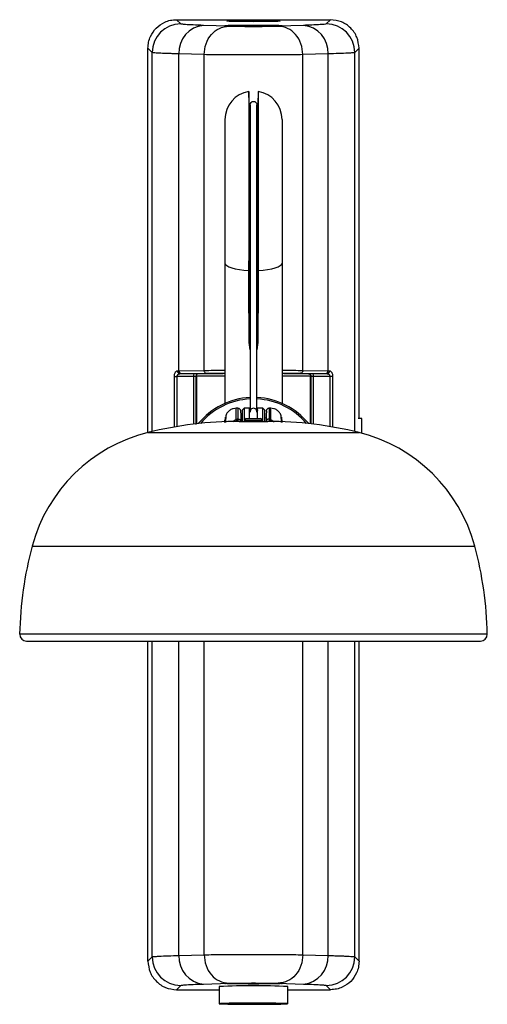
# Model space of a CAD drawing. Header units: millimetres. Extents: x 296 to 2355, y 284 to 768.
# Tile 2 of 11: x 296 to 378, y 595 to 768. Entities that reach past the tile are written whole.
import ezdxf

# ---------------------------------------------------------------- set-up
doc = ezdxf.new("R2010")
doc.units = ezdxf.units.MM
doc.header["$LTSCALE"] = 10

msp = doc.modelspace()

# ---------------------------------------------------------------- linework, layer by layer
at = {"color": 7, "linetype": 'Continuous', "lineweight": 25}
for p, q in [((323.18, 767.8), (350.18, 767.8)), ((323.92, 767.06), (323.18, 767.8)), ((332.35, 766.67), (327.94, 766.8)), ((336.68, 767.45), (336.68, 767.62)), ((345.43, 766.8), (341.01, 766.67)), ((350.18, 767.8), (349.44, 767.06)), ((318.92, 762.06), (318.18, 762.8)), ((318.18, 695.44), (318.18, 762.8)), ((355.18, 762.8), (354.44, 762.06)), ((355.18, 697.9), (355.18, 762.8)), ((318.92, 695.62), (318.92, 762.06)), ((328.02, 761.67), (323.61, 761.81)), ((323.61, 706.27), (323.61, 761.81)), ((328.02, 706.34), (328.02, 761.67)), ((349.76, 761.81), (345.34, 761.67)), ((345.34, 706.34), (345.34, 761.67)), ((349.76, 706.27), (349.76, 761.81)), ((354.44, 695.62), (354.44, 762.06)), ((335.93, 753.02), (335.86, 755.23)), ((335.86, 755.23), (335.86, 725.39)), ((337.51, 755.23), (337.43, 753.02)), ((337.51, 755.23), (337.51, 725.39)), ((335.93, 753.02), (335.93, 725.82)), ((336.08, 752.88), (336.08, 699.1)), ((337.28, 699.1), (337.28, 752.88)), ((337.43, 753.02), (337.43, 725.82)), ((331.68, 750.3), (331.68, 725.13)), ((341.68, 750.3), (341.68, 725.13)), ((331.68, 725.13), (331.68, 700.55)), ((335.86, 725.39), (335.93, 725.82)), ((335.93, 725.82), (335.93, 711.22)), ((337.43, 725.82), (337.51, 725.39)), ((337.43, 725.82), (337.43, 711.22)), ((341.68, 725.13), (341.68, 700.55)), ((336.08, 709.93), (335.93, 711.22)), ((337.43, 711.22), (337.28, 709.95)), ((323.61, 706.27), (328.02, 706.34)), ((324.04, 705.77), (328.46, 705.84)), ((331.27, 705.86), (331.68, 705.86)), ((341.68, 705.86), (342.1, 705.86)), ((344.91, 705.84), (349.33, 705.77)), ((345.34, 706.34), (349.76, 706.27)), ((349.75, 705.8), (349.77, 705.73)), ((322.82, 705.27), (323.3, 705.27)), ((322.82, 696.42), (322.82, 705.27)), ((326.18, 705.26), (323.3, 705.27)), ((323.3, 696.5), (323.3, 705.27)), ((326.22, 705.76), (323.77, 705.76)), ((326.18, 705.26), (326.18, 696.91)), ((326.59, 705.26), (326.59, 696.85)), ((326.68, 705.35), (326.68, 696.97)), ((331.67, 705.35), (326.68, 705.35)), ((346.68, 705.35), (341.68, 705.35)), ((346.68, 696.97), (346.68, 705.35)), ((346.77, 696.96), (346.77, 705.26)), ((349.6, 705.76), (347.15, 705.76)), ((350.06, 705.27), (347.19, 705.26)), ((347.19, 696.91), (347.19, 705.26)), ((350.55, 705.27), (350.06, 705.27)), ((350.06, 705.27), (350.06, 696.5)), ((350.55, 705.27), (350.55, 696.42)), ((333.96, 699.7), (333.66, 699.7)), ((335.03, 699.7), (334.73, 699.4)), ((334.73, 697.4), (334.73, 699.4)), ((335.98, 699.7), (335.03, 699.7)), ((335.03, 699.7), (335.03, 697.4)), ((335.98, 697.9), (335.98, 699.7)), ((338.33, 699.7), (337.38, 699.7)), ((337.38, 697.9), (337.38, 699.7)), ((338.63, 699.4), (338.33, 699.7)), ((338.33, 697.4), (338.33, 699.7)), ((338.63, 699.4), (338.63, 697.4)), ((339.7, 699.7), (339.4, 699.7)), ((333.67, 697.74), (333.08, 697.32)), ((333.96, 697.79), (333.92, 697.31)), ((334.18, 697.4), (339.18, 697.4)), ((334.41, 698.02), (334.73, 698.1)), ((334.43, 697.4), (334.43, 697.6)), ((335.12, 697.61), (338.24, 697.61)), ((335.12, 697.61), (335.12, 697.4)), ((335.42, 697.9), (337.94, 697.9)), ((338.24, 697.61), (338.25, 697.4)), ((338.63, 698.1), (338.95, 698.02)), ((338.94, 697.6), (338.94, 697.4)), ((339.41, 697.79), (339.45, 697.31)), ((339.7, 697.74), (340.29, 697.32)), ((355.68, 697.9), (355.06, 697.9)), ((355.68, 695.31), (355.68, 697.9)), ((318.17, 695.44), (355.19, 695.44)), ((297.89, 675.55), (375.48, 675.55)), ((377.67, 660.1), (295.7, 660.1)), ((296.9, 658.9), (336.68, 658.9)), ((318.18, 602.8), (318.18, 658.9)), ((318.92, 603.54), (318.92, 658.9)), ((323.61, 603.79), (323.61, 658.9)), ((328.02, 603.92), (328.02, 658.9)), ((336.68, 658.9), (376.47, 658.9)), ((345.34, 603.92), (345.34, 658.9)), ((349.76, 603.79), (349.76, 658.9)), ((354.44, 603.54), (354.44, 658.9)), ((355.18, 602.8), (355.18, 658.9)), ((318.18, 602.8), (318.92, 603.54)), ((323.61, 603.79), (328.02, 603.92)), ((345.34, 603.92), (349.76, 603.79)), ((354.44, 603.54), (355.18, 602.8)), ((327.94, 598.79), (332.35, 598.93)), ((341.01, 598.93), (345.43, 598.79)), ((323.18, 597.8), (323.92, 598.54)), ((323.18, 597.8), (330.68, 597.8)), ((330.68, 598.34), (330.68, 595.34)), ((342.68, 595.34), (342.68, 598.34)), ((342.68, 597.8), (350.18, 597.8)), ((349.44, 598.54), (350.18, 597.8))]:
    msp.add_line(p, q, dxfattribs=at)
at = {"color": 7, "linetype": 'Continuous', "lineweight": 25, "flags": 128}
for points in [[(336.68, 767.45), (335.36, 767.46), (334.14, 767.47), (333.13, 767.48), (332.41, 767.5), (332.03, 767.52), (332.03, 767.55), (332.41, 767.57), (333.13, 767.59), (334.14, 767.61), (335.36, 767.62), (336.68, 767.62)], [(336.68, 767.62), (338.01, 767.62), (339.22, 767.61), (340.24, 767.59), (340.96, 767.57), (341.34, 767.55), (341.34, 767.52), (340.96, 767.5), (340.24, 767.48), (339.22, 767.47), (338.01, 767.46), (336.68, 767.45)], [(336.08, 752.6), (336, 752.74), (335.93, 753.02)], [(336.08, 752.88), (336.13, 753.11), (336.26, 753.31), (336.45, 753.44), (336.68, 753.48), (336.91, 753.44), (337.11, 753.31), (337.24, 753.11), (337.28, 752.88), (337.28, 752.88)], [(337.43, 753.02), (337.37, 752.74), (337.28, 752.6)], [(331.68, 725.13), (331.76, 724.91), (331.99, 724.69), (332.36, 724.48), (332.87, 724.3), (333.49, 724.14), (334.21, 724.01), (335.01, 723.92), (335.86, 723.86)], [(335.93, 725.82), (336, 725.88), (336.08, 725.9)], [(337.28, 725.9), (337.37, 725.88), (337.43, 725.82)], [(337.51, 723.86), (338.36, 723.92), (339.16, 724.01), (339.88, 724.14), (340.5, 724.3), (341.01, 724.48), (341.38, 724.69), (341.61, 724.91), (341.68, 725.13)], [(349.76, 705.8), (349.68, 705.77), (349.6, 705.76)], [(336.09, 699.03), (336.04, 699.13), (335.98, 699.4)], [(337.38, 699.4), (337.33, 699.13), (337.28, 699.03)], [(342.62, 595.32), (342.65, 595.35), (342.31, 595.38), (341.62, 595.4), (340.62, 595.42), (339.37, 595.43), (337.95, 595.44), (336.45, 595.44), (334.97, 595.44), (333.59, 595.43), (332.41, 595.41), (331.5, 595.39), (330.91, 595.37), (330.69, 595.34), (330.84, 595.32), (331.36, 595.29), (332.21, 595.27), (333.35, 595.25), (334.7, 595.24), (336.17, 595.24), (337.67, 595.24), (339.11, 595.24), (340.4, 595.26), (341.45, 595.28), (342.21, 595.3), (342.62, 595.32)], [(337.17, 595.4), (338.18, 595.39), (339.04, 595.38), (339.64, 595.36), (339.92, 595.35), (339.85, 595.33), (339.43, 595.31), (338.72, 595.3), (337.79, 595.29), (336.74, 595.28), (335.68, 595.29), (334.73, 595.29), (333.99, 595.31), (333.55, 595.33), (333.44, 595.34), (333.69, 595.36), (334.26, 595.38), (335.09, 595.39), (336.1, 595.4), (337.17, 595.4)]]:
    msp.add_lwpolyline(points, dxfattribs=at)
at = {"color": 7, "linetype": 'Continuous', "lineweight": 25}
for centre, radius, start, end in [((323.93, 762.06), 5, 90.0204, 179.9796), ((328.35, 762.07), 4.75, 94.9805, 183.2242), ((345.02, 762.07), 4.75, 356.7758, 85.0196), ((349.44, 762.06), 5, 0.0204, 89.9795), ((336.68, 750.3), 5, 99.5161, 180), ((336.68, 750.3), 5, 0, 80.4839), ((323.81, 706.24), 0.474, 176.6952, 265.6085), ((324.08, 706.24), 0.473, 176.4819, 265.307), ((349.29, 706.24), 0.473, 274.693, 3.5181), ((349.54, 706.25), 0.496, 295.7619, 2.2492), ((327.67, 705.38), 1.5, 165.3969, 184.6405), ((345.69, 705.38), 1.5, 355.3594, 14.6031), ((336.68, 689.1), 12.5, 92.7513, 140.7375), ((336.68, 689.1), 12.24, 92.8104, 139.4801), ((336.68, 689.1), 12.5, 39.2625, 87.2487), ((336.68, 689.1), 12.24, 40.5199, 87.1896), ((336.68, 699.1), 0.6, 353.9546, 186.0454), ((334.18, 630.99), 66.41, 90, 103.9503), ((337.66, 699.77), 4.48, 207.0275, 212.0183), ((335.42, 697.6), 0.3, 90, 178.01), ((337.94, 697.6), 0.3, 1.99, 90), ((339.18, 630.99), 66.41, 76.0497, 90), ((335.71, 699.77), 4.48, 327.9817, 332.9725), ((324.92, 668.27), 28, 103.9503, 164.9182), ((348.44, 668.27), 28, 15.0818, 76.0497), ((359.68, 658.9), 64, 164.9182, 178.9256), ((313.68, 658.9), 64, 1.0744, 15.0818), ((296.9, 660.1), 1.2, 180, 270), ((376.47, 660.1), 1.2, 270, 0), ((323.93, 603.54), 5, 180.0204, 269.9795), ((328.35, 603.52), 4.75, 176.7758, 265.0196), ((345.02, 603.52), 4.75, 274.9805, 3.2242), ((349.44, 603.54), 5, 270.0204, 359.9796), ((336.68, 479.76), 118.73, 87.1033, 92.8967)]:
    msp.add_arc(centre, radius, start, end, dxfattribs=at)
for points, knots in [([(318.18, 762.8), (318.2, 763.16), (318.25, 763.86), (318.68, 765.11), (319.57, 766.41), (320.87, 767.3), (322.12, 767.74), (322.83, 767.78), (323.18, 767.8)], [0, 0, 0, 0, 0.136129, 0.270427, 0.499999, 0.729571, 0.863826, 1, 1, 1, 1]), ([(327.94, 766.8), (327.28, 766.83), (325.96, 766.87), (324.79, 766.94), (324.09, 767), (323.98, 767.04), (323.92, 767.06)], [0, 0, 0, 0, 0.279847, 0.559986, 0.779985, 1, 1, 1, 1]), ([(336.68, 766.8), (336.16, 766.8), (335.04, 766.8), (333.72, 766.79), (332.78, 766.77), (332.19, 766.75), (331.78, 766.74), (331.63, 766.72), (331.78, 766.7), (332.19, 766.68), (332.78, 766.66), (333.72, 766.65), (335.04, 766.63), (336.16, 766.63), (336.68, 766.63)], [0, 0, 0, 0, 0.099301, 0.215494, 0.280231, 0.34923, 0.422487, 0.5, 0.577513, 0.65077, 0.719769, 0.784506, 0.900699, 1, 1, 1, 1]), ([(341.01, 766.67), (340.77, 766.66), (340.27, 766.65), (339.21, 766.64), (337.99, 766.63), (336.68, 766.63), (335.37, 766.63), (334.16, 766.64), (333.09, 766.65), (332.6, 766.66), (332.35, 766.67)], [0, 0, 0, 0, 0.1247268, 0.2498864, 0.3749361, 0.5000118, 0.6250851, 0.7501321, 0.8752906, 1, 1, 1, 1]), ([(336.68, 766.63), (337.2, 766.63), (338.33, 766.63), (339.65, 766.65), (340.58, 766.66), (341.18, 766.68), (341.59, 766.7), (341.73, 766.72), (341.59, 766.74), (341.18, 766.75), (340.58, 766.77), (339.65, 766.79), (338.33, 766.8), (337.2, 766.8), (336.68, 766.8)], [0, 0, 0, 0, 0.099301, 0.215494, 0.280231, 0.34923, 0.422487, 0.5, 0.577513, 0.65077, 0.719769, 0.784506, 0.900699, 1, 1, 1, 1]), ([(349.44, 767.06), (349.36, 767.03), (349.2, 766.98), (348.25, 766.92), (347.01, 766.86), (345.95, 766.82), (345.43, 766.8)], [0, 0, 0, 0, 0.279862, 0.560004, 0.779998, 1, 1, 1, 1]), ([(355.18, 762.8), (355.11, 763.45), (354.96, 764.76), (353.8, 766.42), (352.15, 767.57), (350.84, 767.72), (350.18, 767.8)], [0, 0, 0, 0, 0.25001, 0.5, 0.74999, 1, 1, 1, 1]), ([(323.61, 761.81), (323.34, 761.81), (322.8, 761.83), (322.06, 761.85), (321.37, 761.87), (320.73, 761.9), (320.13, 761.93), (319.57, 761.96), (319.08, 762.01), (318.98, 762.04), (318.92, 762.06)], [0, 0, 0, 0, 0.091942, 0.187918, 0.287927, 0.391969, 0.500045, 0.634227, 0.800882, 1, 1, 1, 1]), ([(345.34, 761.67), (344.81, 761.66), (343.76, 761.65), (341.53, 761.64), (339.14, 761.63), (336.68, 761.63), (334.22, 761.63), (331.83, 761.64), (329.61, 761.65), (328.56, 761.66), (328.02, 761.67)], [0, 0, 0, 0, 0.134667, 0.262892, 0.384672, 0.5, 0.615346, 0.737131, 0.865351, 1, 1, 1, 1]), ([(354.44, 762.06), (354.42, 762.05), (354.37, 762.03), (354.15, 762), (353.86, 761.97), (353.54, 761.95), (352.91, 761.91), (351.8, 761.86), (350.42, 761.82), (349.76, 761.81)], [0, 0, 0, 0, 0.123427, 0.235156, 0.335186, 0.423517, 0.500147, 0.762655, 1, 1, 1, 1]), ([(335.86, 723.86), (335.86, 724.14), (335.86, 724.65), (335.86, 725.16), (335.86, 725.39)], [0, 0, 0, 0, 0.559977, 1, 1, 1, 1]), ([(337.51, 725.39), (337.51, 725.1), (337.51, 724.59), (337.51, 724.08), (337.51, 723.86)], [0, 0, 0, 0, 0.560024, 1, 1, 1, 1]), ([(335.93, 711.22), (335.92, 713.29), (335.88, 717.42), (335.87, 721.72), (335.86, 723.86)], [0, 0, 0, 0, 0.501784, 1, 1, 1, 1]), ([(337.51, 723.86), (337.5, 721.72), (337.49, 717.42), (337.45, 713.29), (337.43, 711.22)], [0, 0, 0, 0, 0.498216, 1, 1, 1, 1]), ([(322.82, 705.27), (322.82, 705.33), (322.82, 705.48), (322.86, 705.71), (322.94, 705.93), (323.04, 706.11), (323.17, 706.24), (323.28, 706.25), (323.33, 706.26)], [0, 0, 0, 0, 0.1230884, 0.2715947, 0.4493226, 0.6093664, 0.7914968, 1, 1, 1, 1]), ([(323.33, 706.26), (323.38, 706.27), (323.47, 706.27), (323.57, 706.27), (323.61, 706.27)], [0, 0, 0, 0, 0.559979, 1, 1, 1, 1]), ([(328.02, 706.34), (328.55, 706.34), (329.53, 706.35), (331.01, 706.36), (331.68, 706.37)], [0, 0, 0, 0, 0.54084, 1, 1, 1, 1]), ([(328.46, 705.84), (328.91, 705.84), (329.67, 705.85), (330.81, 705.86), (331.27, 705.86)], [0, 0, 0, 0, 0.59904, 1, 1, 1, 1]), ([(341.68, 706.37), (342.36, 706.36), (343.84, 706.35), (344.81, 706.34), (345.34, 706.34)], [0, 0, 0, 0, 0.459258, 1, 1, 1, 1]), ([(342.1, 705.86), (342.55, 705.86), (343.69, 705.85), (344.45, 705.84), (344.91, 705.84)], [0, 0, 0, 0, 0.400839, 1, 1, 1, 1]), ([(349.76, 706.27), (349.81, 706.27), (349.9, 706.27), (349.99, 706.27), (350.03, 706.26)], [0, 0, 0, 0, 0.560017, 1, 1, 1, 1]), ([(350.03, 706.26), (350.09, 706.26), (350.19, 706.24), (350.31, 706.12), (350.41, 705.98), (350.48, 705.79), (350.54, 705.55), (350.55, 705.36), (350.55, 705.27)], [0, 0, 0, 0, 0.200572, 0.373206, 0.523098, 0.650936, 0.822954, 1, 1, 1, 1]), ([(323.3, 705.27), (323.31, 705.32), (323.32, 705.43), (323.38, 705.55), (323.46, 705.64), (323.54, 705.71), (323.64, 705.75), (323.72, 705.76), (323.77, 705.76)], [0, 0, 0, 0, 0.172834, 0.360609, 0.489925, 0.635287, 0.794247, 1, 1, 1, 1]), ([(323.77, 705.76), (323.82, 705.77), (323.91, 705.77), (324, 705.77), (324.04, 705.77)], [0, 0, 0, 0, 0.559952, 1, 1, 1, 1]), ([(326.59, 705.26), (326.57, 705.26), (326.52, 705.26), (326.42, 705.26), (326.3, 705.26), (326.22, 705.26), (326.18, 705.26)], [0, 0, 0, 0, 0.274442, 0.532601, 0.774458, 1, 1, 1, 1]), ([(326.78, 705.76), (326.76, 705.76), (326.67, 705.76), (326.48, 705.76), (326.31, 705.76), (326.22, 705.76)], [0, 0, 0, 0, 0.176762, 0.574758, 1, 1, 1, 1]), ([(327.05, 705.76), (326.99, 705.75), (326.91, 705.74), (326.8, 705.68), (326.73, 705.61), (326.67, 705.53), (326.61, 705.42), (326.6, 705.32), (326.59, 705.26)], [0, 0, 0, 0, 0.239511, 0.368398, 0.500006, 0.631613, 0.760498, 1, 1, 1, 1]), ([(327.05, 705.76), (327.01, 705.76), (326.94, 705.76), (326.83, 705.76), (326.78, 705.76)], [0, 0, 0, 0, 0.6145988, 1, 1, 1, 1]), ([(331.36, 705.72), (331.21, 705.72), (330.14, 705.72), (328.52, 705.73), (327.54, 705.75), (327.05, 705.76)], [0, 0, 0, 0, 0.073644, 0.5376245, 1, 1, 1, 1]), ([(346.32, 705.76), (345.83, 705.75), (344.85, 705.73), (343.23, 705.72), (342.16, 705.72), (342.01, 705.72)], [0, 0, 0, 0, 0.4624613, 0.9265532, 1, 1, 1, 1]), ([(346.32, 705.76), (346.37, 705.75), (346.46, 705.74), (346.57, 705.68), (346.64, 705.61), (346.7, 705.53), (346.76, 705.42), (346.77, 705.32), (346.77, 705.26)], [0, 0, 0, 0, 0.239505, 0.368391, 0.5, 0.631608, 0.760495, 1, 1, 1, 1]), ([(346.58, 705.76), (346.53, 705.76), (346.42, 705.76), (346.35, 705.76), (346.32, 705.76)], [0, 0, 0, 0, 0.485585, 1, 1, 1, 1]), ([(347.15, 705.76), (347.06, 705.76), (346.86, 705.76), (346.67, 705.76), (346.59, 705.76), (346.58, 705.76)], [0, 0, 0, 0, 0.434405, 0.936159, 1, 1, 1, 1]), ([(347.19, 705.26), (347.15, 705.26), (347.07, 705.26), (346.95, 705.26), (346.84, 705.26), (346.8, 705.26), (346.77, 705.26)], [0, 0, 0, 0, 0.225535, 0.467391, 0.725551, 1, 1, 1, 1]), ([(349.33, 705.77), (349.38, 705.77), (349.47, 705.77), (349.56, 705.77), (349.6, 705.76)], [0, 0, 0, 0, 0.560032, 1, 1, 1, 1]), ([(349.6, 705.76), (349.65, 705.76), (349.7, 705.76), (349.76, 705.73), (349.77, 705.73)], [0, 0, 0, 0, 0.835964, 1, 1, 1, 1]), ([(349.77, 705.73), (349.8, 705.72), (349.86, 705.69), (349.93, 705.62), (350, 705.53), (350.05, 705.41), (350.06, 705.31), (350.06, 705.27)], [0, 0, 0, 0, 0.188616, 0.394869, 0.564159, 0.782588, 1, 1, 1, 1]), ([(333.69, 699.7), (333.51, 699.68), (333.12, 699.66), (332.57, 699.4), (332.09, 698.99), (331.91, 698.62), (331.81, 698.43)], [0, 0, 0, 0, 0.233459, 0.485032, 0.74461, 1, 1, 1, 1]), ([(333.67, 697.74), (333.67, 698.05), (333.67, 698.67), (333.67, 699.29), (333.67, 699.65), (333.67, 699.67), (333.67, 699.68)], [0, 0, 0, 0, 0.275175, 0.540936, 0.797279, 1, 1, 1, 1]), ([(334.28, 699.56), (334.25, 699.58), (334.2, 699.62), (334.08, 699.68), (333.98, 699.69), (333.92, 699.7)], [0, 0, 0, 0, 0.263404, 0.521282, 1, 1, 1, 1]), ([(333.93, 699.68), (333.93, 699.67), (333.93, 699.65), (333.93, 699.3), (333.94, 698.7), (333.95, 698.1), (333.96, 697.79)], [0, 0, 0, 0, 0.207329, 0.462035, 0.72626, 1, 1, 1, 1]), ([(334.28, 699.56), (334.3, 699.53), (334.35, 699.48), (334.41, 699.36), (334.42, 699.27), (334.43, 699.2)], [0, 0, 0, 0, 0.263414, 0.521295, 1, 1, 1, 1]), ([(334.43, 699.16), (334.43, 699.17), (334.43, 699.26), (334.43, 698.78), (334.45, 697.92), (334.46, 697.49)], [0, 0, 0, 0, 0.084941, 0.542737, 1, 1, 1, 1]), ([(338.94, 699.16), (338.94, 699.17), (338.94, 699.26), (338.93, 698.78), (338.92, 697.92), (338.91, 697.49)], [0, 0, 0, 0, 0.084941, 0.542737, 1, 1, 1, 1]), ([(338.94, 699.2), (338.95, 699.27), (338.96, 699.36), (339.02, 699.48), (339.07, 699.53), (339.09, 699.56)], [0, 0, 0, 0, 0.478705, 0.736586, 1, 1, 1, 1]), ([(339.45, 699.7), (339.39, 699.69), (339.29, 699.68), (339.17, 699.62), (339.12, 699.58), (339.09, 699.56)], [0, 0, 0, 0, 0.478718, 0.736596, 1, 1, 1, 1]), ([(339.44, 699.68), (339.44, 699.67), (339.44, 699.65), (339.43, 699.3), (339.42, 698.7), (339.41, 698.1), (339.41, 697.79)], [0, 0, 0, 0, 0.207329, 0.462035, 0.72626, 1, 1, 1, 1]), ([(341.55, 698.43), (341.46, 698.62), (341.27, 698.99), (340.8, 699.4), (340.25, 699.66), (339.86, 699.68), (339.67, 699.7)], [0, 0, 0, 0, 0.25539, 0.514968, 0.766541, 1, 1, 1, 1]), ([(339.7, 697.74), (339.7, 698.05), (339.7, 698.67), (339.7, 699.29), (339.69, 699.65), (339.69, 699.67), (339.69, 699.68)], [0, 0, 0, 0, 0.275175, 0.540936, 0.797279, 1, 1, 1, 1]), ([(331.67, 697.22), (331.67, 697.36), (331.67, 697.7), (331.67, 697.68), (331.67, 697.67)], [0, 0, 0, 0, 0.426317, 1, 1, 1, 1]), ([(331.72, 698.11), (331.72, 698.07), (331.72, 697.98), (331.72, 697.66), (331.71, 697.4), (331.71, 697.22), (331.71, 697.22)], [0, 0, 0, 0, 0.33341, 0.665929, 0.99756, 1, 1, 1, 1]), ([(331.92, 698.64), (331.91, 698.63), (331.89, 698.62), (331.85, 698.38), (331.82, 698.01), (331.79, 697.61), (331.78, 697.31), (331.77, 697.22)], [0, 0, 0, 0, 0.2302204, 0.4595319, 0.6844092, 0.9048096, 1, 1, 1, 1]), ([(333.96, 697.79), (333.9, 697.78), (333.81, 697.77), (333.71, 697.75), (333.67, 697.74)], [0, 0, 0, 0, 0.560408, 1, 1, 1, 1]), ([(333.96, 697.79), (334.02, 697.79), (334.12, 697.78), (334.23, 697.75), (334.31, 697.71), (334.38, 697.66), (334.44, 697.59), (334.45, 697.53), (334.46, 697.49)], [0, 0, 0, 0, 0.239642, 0.368503, 0.50005, 0.63159, 0.76043, 1, 1, 1, 1]), ([(339.41, 697.79), (339.35, 697.79), (339.25, 697.78), (339.14, 697.75), (339.06, 697.71), (338.99, 697.66), (338.93, 697.59), (338.92, 697.53), (338.91, 697.49)], [0, 0, 0, 0, 0.236055, 0.363854, 0.495022, 0.626917, 0.756806, 1, 1, 1, 1]), ([(339.41, 697.79), (339.46, 697.78), (339.56, 697.77), (339.66, 697.75), (339.7, 697.74)], [0, 0, 0, 0, 0.560408, 1, 1, 1, 1]), ([(341.59, 697.22), (341.59, 697.31), (341.58, 697.61), (341.55, 698.01), (341.52, 698.38), (341.48, 698.62), (341.46, 698.63), (341.44, 698.64)], [0, 0, 0, 0, 0.0951904, 0.3155908, 0.5404681, 0.7697796, 1, 1, 1, 1]), ([(341.66, 697.22), (341.66, 697.22), (341.65, 697.4), (341.65, 697.66), (341.65, 697.98), (341.65, 698.07), (341.65, 698.11)], [0, 0, 0, 0, 0.00244, 0.334071, 0.66659, 1, 1, 1, 1]), ([(341.7, 697.22), (341.7, 697.36), (341.69, 697.7), (341.69, 697.68), (341.69, 697.67)], [0, 0, 0, 0, 0.426317, 1, 1, 1, 1]), ([(318.18, 602.8), (318.26, 602.14), (318.41, 600.83), (319.57, 599.18), (321.22, 598.02), (322.53, 597.87), (323.18, 597.8)], [0, 0, 0, 0, 0.25001, 0.5, 0.74999, 1, 1, 1, 1]), ([(318.92, 603.54), (318.95, 603.55), (319, 603.57), (319.22, 603.6), (319.5, 603.63), (319.83, 603.65), (320.46, 603.69), (321.56, 603.73), (322.95, 603.77), (323.61, 603.79)], [0, 0, 0, 0, 0.123422, 0.235148, 0.335179, 0.423512, 0.500147, 0.762657, 1, 1, 1, 1]), ([(328.02, 603.92), (328.56, 603.93), (329.61, 603.94), (331.83, 603.96), (334.22, 603.97), (336.68, 603.97), (339.14, 603.97), (341.53, 603.96), (343.76, 603.94), (344.81, 603.93), (345.34, 603.92)], [0, 0, 0, 0, 0.1346478, 0.2628674, 0.3846533, 0.5000003, 0.6153273, 0.7371064, 0.8653325, 1, 1, 1, 1]), ([(349.76, 603.79), (350.02, 603.78), (350.57, 603.77), (351.31, 603.75), (352, 603.72), (352.64, 603.7), (353.24, 603.67), (353.8, 603.63), (354.29, 603.59), (354.39, 603.56), (354.44, 603.54)], [0, 0, 0, 0, 0.0919443, 0.187921, 0.2879301, 0.3919714, 0.500045, 0.6342203, 0.8008757, 1, 1, 1, 1]), ([(355.18, 602.8), (355.16, 602.44), (355.12, 601.73), (354.69, 600.49), (353.8, 599.18), (352.49, 598.29), (351.25, 597.86), (350.54, 597.82), (350.18, 597.8)], [0, 0, 0, 0, 0.136129, 0.270427, 0.499999, 0.729571, 0.863826, 1, 1, 1, 1]), ([(336.68, 598.79), (336.05, 598.79), (335.08, 598.8), (333.92, 598.81), (333.12, 598.82), (332.47, 598.83), (331.87, 598.85), (331.56, 598.88), (331.87, 598.91), (332.47, 598.93), (333.12, 598.94), (333.92, 598.95), (335.08, 598.96), (336.05, 598.97), (336.68, 598.97)], [0, 0, 0, 0, 0.119715, 0.184908, 0.249985, 0.315009, 0.380268, 0.5, 0.619732, 0.684942, 0.750015, 0.815044, 0.880285, 1, 1, 1, 1]), ([(332.35, 598.93), (332.6, 598.93), (333.09, 598.94), (334.16, 598.96), (335.37, 598.97), (336.68, 598.97), (337.99, 598.97), (339.21, 598.96), (340.27, 598.94), (340.77, 598.93), (341.01, 598.93)], [0, 0, 0, 0, 0.124709, 0.249868, 0.374915, 0.499988, 0.625064, 0.750114, 0.875273, 1, 1, 1, 1]), ([(336.68, 598.97), (337.31, 598.97), (338.28, 598.96), (339.45, 598.95), (340.24, 598.94), (340.89, 598.93), (341.5, 598.91), (341.81, 598.88), (341.5, 598.85), (340.89, 598.83), (340.24, 598.82), (339.45, 598.81), (338.28, 598.8), (337.31, 598.79), (336.68, 598.79)], [0, 0, 0, 0, 0.119715, 0.184908, 0.249985, 0.315009, 0.380268, 0.5, 0.619732, 0.684942, 0.750015, 0.815044, 0.880285, 1, 1, 1, 1]), ([(323.92, 598.54), (324.01, 598.56), (324.17, 598.61), (325.11, 598.68), (326.36, 598.74), (327.41, 598.78), (327.94, 598.79)], [0, 0, 0, 0, 0.27985, 0.559991, 0.779987, 1, 1, 1, 1]), ([(345.43, 598.79), (346.09, 598.77), (347.41, 598.73), (348.58, 598.66), (349.28, 598.6), (349.39, 598.56), (349.44, 598.54)], [0, 0, 0, 0, 0.279835, 0.559973, 0.779974, 1, 1, 1, 1])]:
    msp.add_open_spline(points, degree=3, knots=knots, dxfattribs=at)
for points in [[(328.02, 761.67), (328.09, 762.32), (328.23, 763.63), (329.23, 765.27), (330.66, 766.43), (331.79, 766.59), (332.35, 766.67)], [(345.34, 761.67), (345.27, 762.32), (345.14, 763.63), (344.13, 765.27), (342.71, 766.43), (341.58, 766.59), (341.01, 766.67)], [(328.02, 706.34), (328.03, 706.27), (328.04, 706.14), (328.14, 705.97), (328.29, 705.86), (328.4, 705.84), (328.46, 705.84)], [(345.34, 706.34), (345.34, 706.27), (345.32, 706.14), (345.22, 705.97), (345.08, 705.86), (344.97, 705.84), (344.91, 705.84)], [(328.02, 603.92), (328.09, 603.27), (328.23, 601.97), (329.23, 600.32), (330.66, 599.17), (331.79, 599.01), (332.35, 598.93)], [(345.34, 603.92), (345.27, 603.27), (345.14, 601.97), (344.13, 600.32), (342.71, 599.17), (341.58, 599.01), (341.01, 598.93)]]:
    msp.add_open_spline(points, degree=3, dxfattribs=at)

doc.saveas('drawing.dxf')
